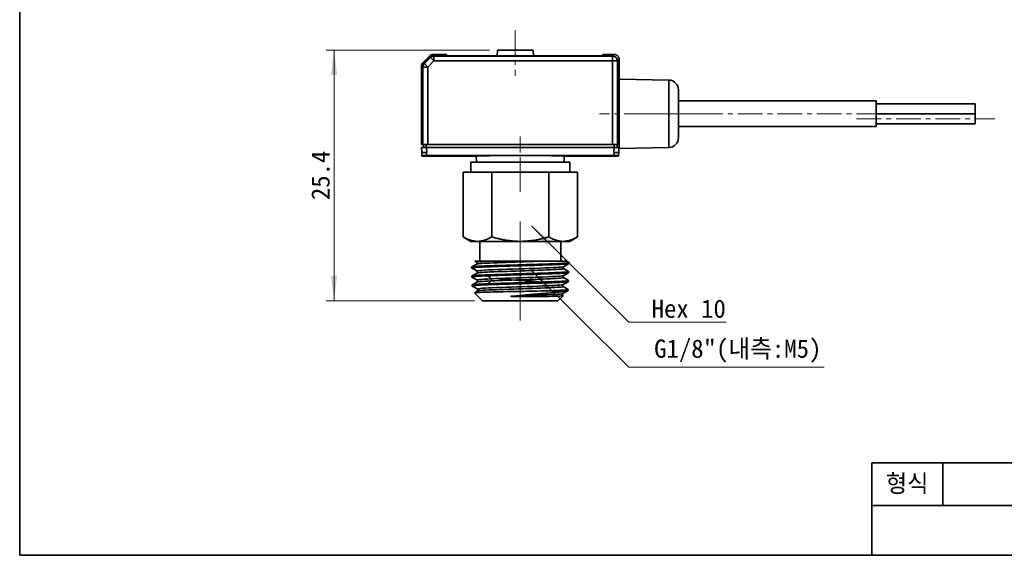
# Model space of a CAD drawing. Header units: millimetres. Extents: x 0 to 151, y 0 to 107.
# Tile 1 of 3: x 0 to 100, y 0 to 54. Entities that reach past the tile are written whole.
import ezdxf

# ---------------------------------------------------------------- set-up
doc = ezdxf.new("R2010")
doc.units = ezdxf.units.MM
doc.linetypes.add('CENTERX2', pattern=[4, 2.5, -0.5, 0.5, -0.5])
doc.layers.get('0').update_dxf_attribs({"lineweight": 0})
for name, color, linetype, lineweight in [('Dimension Layer', 3, 'Continuous', 18), ('외형선', 7, 'Continuous', 35), ('중심선2', 1, 'CENTERX2', 15)]:
    doc.layers.add(name, color=color, linetype=linetype, lineweight=lineweight)
doc.dimstyles.new('ISO-25', dxfattribs={"dimscale": 0.8, "dimtxt": 2.3, "dimasz": 3.15, "dimexe": 1, "dimexo": 1, "dimgap": 0.5, "dimtad": 1, "dimdec": 8, "dimdsep": 46, "dimtxsty": 'Standard', "dimblk": '_CAXARROW', "dimcen": 2.5, "dimdle": 6.3, "dimclrd": 1, "dimclre": 1, "dimclrt": 2, "dimadec": 8, "dimazin": 2, "dimtfac": 0.8, "dimtdec": 8, "dimtmove": 0, "dimatfit": 3, "dimfxl": 0, "dimarcsym": 0})

# ---------------------------------------------------------------- blocks, each defined once
blk = doc.blocks.new('*X6')
at = {"layer": 'Dimension Layer', "linetype": 'Continuous'}
for points in [[(31.791, 51.095), (31.476, 48.575), (32.106, 48.575)], [(31.791, 25.745), (31.476, 28.265), (32.106, 28.265)]]:
    blk.add_hatch(color=1, dxfattribs=at).paths.add_polyline_path(points, flags=0)
at = {"layer": 'Dimension Layer', "color": 1, "linetype": 'Continuous'}
for p, q in [((47.507, 51.095), (30.991, 51.095)), ((31.791, 25.745), (31.791, 51.095)), ((46.009, 25.745), (30.991, 25.745))]:
    blk.add_line(p, q, dxfattribs=at)
at = {"layer": 'Dimension Layer', "color": 2, "insert": (30.432, 38.42), "char_height": 1.84, "width": 9.42366, "attachment_point": 5, "rotation": 90}
blk.add_mtext('25.4', dxfattribs=at)
blk = doc.blocks.new('_CAXARROW')
blk.add_hatch(color=0).paths.add_polyline_path([(0, 0), (-1, 0.125), (-1, -0.125)], flags=0)
blk = doc.blocks.new('*X7')
at = {"layer": 'Dimension Layer', "linetype": 'Continuous'}
blk.add_hatch(color=1, dxfattribs=at).paths.add_polyline_path([(-15.914, 9.761), (-13.901, 8.213), (-14.344, 7.765)], flags=0)
at = {"layer": 'Dimension Layer', "color": 1, "linetype": 'Continuous'}
blk.add_line((-15.914, 9.761), (-6.048, 0), dxfattribs=at)
at = {"layer": 'Dimension Layer', "color": 1}
blk.add_line((-6.048, 0), (3.778, 0), dxfattribs=at)
at = {"layer": 'Dimension Layer', "color": 2, "insert": (0, 1.358), "char_height": 1.84, "width": 15.11365, "attachment_point": 5}
blk.add_mtext('Hex 10', dxfattribs=at)
blk = doc.blocks.new('*X8')
at = {"layer": 'Dimension Layer', "linetype": 'Continuous'}
blk.add_hatch(color=1, dxfattribs=at).paths.add_polyline_path([(-20.873, 9.761), (-18.86, 8.213), (-19.303, 7.765)], flags=0)
at = {"layer": 'Dimension Layer', "color": 1, "linetype": 'Continuous'}
blk.add_line((-20.873, 9.761), (-11.007, 0), dxfattribs=at)
at = {"layer": 'Dimension Layer', "color": 1}
blk.add_line((-11.007, 0), (8.737, 0), dxfattribs=at)
at = {"layer": 'Dimension Layer', "color": 2, "insert": (0, 1.626), "char_height": 1.84, "width": 34.94807, "attachment_point": 5}
blk.add_mtext('G1/8"(내측:M5)', dxfattribs=at)

msp = doc.modelspace()

# ---------------------------------------------------------------- linework, layer by layer
at = {"layer": '외형선'}
for p, q in [((48.30685393, 51.09537033), (48.28595472, 50.49689508)), ((50.12193316, 51.09537033), (48.30685393, 51.09537033)), ((51.9370124, 51.09537033), (50.12193316, 51.09537033)), ((51.95791161, 50.49689508), (51.9370124, 51.09537033)), ((40.76578251, 49.79441421), (41.47288929, 50.50152099)), ((41.49654952, 50.44837781), (40.81892568, 49.77075397)), ((40.92604338, 49.72638437), (41.54091912, 50.34126011)), ((41.2793814, 49.37304635), (41.89425714, 49.98792209)), ((41.49654952, 50.44837781), (41.54091912, 50.34126011)), ((41.89425714, 49.98792209), (41.54091912, 50.34126011)), ((41.82644268, 50.6479676), (42.66836004, 50.6479676)), ((41.89425714, 50.48761751), (41.84988753, 50.59473521)), ((41.84988753, 50.59473521), (42.6829508, 50.59473521)), ((41.89425714, 50.48761751), (59.96448493, 50.48761751)), ((41.89425714, 50.48761751), (41.89425714, 49.98792209)), ((59.96448493, 49.98792209), (41.89425714, 49.98792209)), ((42.66836004, 50.6479676), (42.65409647, 50.59473521)), ((42.6829508, 50.59473521), (42.72272112, 50.64537033)), ((43.1675694, 50.64537033), (42.72272112, 50.64537033)), ((43.16955042, 50.53187783), (43.1675694, 50.64537033)), ((57.97201518, 50.49689508), (44.17185108, 50.49689508)), ((58.97629693, 50.64537033), (58.97431591, 50.53187783)), ((60.12223775, 50.64537033), (58.97629693, 50.64537033)), ((60.12223775, 50.64537033), (59.96448493, 50.48761751)), ((59.96448493, 49.98792209), (59.96448493, 50.48761751)), ((60.46418034, 49.98792209), (59.96448493, 49.98792209)), ((59.96448493, 41.54537033), (59.96448493, 49.98792209)), ((60.46418034, 49.98792209), (60.62193316, 50.14567491)), ((60.46418034, 49.98792209), (60.46418034, 41.54537033)), ((60.62193316, 50.14567491), (60.62193316, 48.14537033)), ((40.6193359, 48.59894345), (40.6193359, 49.44086082)), ((40.67256828, 49.41741596), (40.77968599, 49.37304635)), ((40.67256828, 48.58435269), (40.67256828, 49.41741596)), ((41.2793814, 49.37304635), (40.77968599, 49.37304635)), ((40.77968599, 41.54537033), (40.77968599, 49.37304635)), ((40.92604338, 49.72638437), (40.81892568, 49.77075397)), ((40.92604338, 49.72638437), (41.2793814, 49.37304635)), ((41.2793814, 49.37304635), (41.2793814, 41.54537033)), ((40.67256828, 48.61320702), (40.6193359, 48.59894345)), ((40.67256828, 48.58435269), (40.62193316, 48.54458237)), ((40.62193316, 48.54458237), (40.62193316, 41.54537033)), ((65.63938557, 48.05779037), (60.62193316, 48.14537033)), ((60.62193316, 48.14537033), (60.62193316, 41.14537033)), ((65.63938557, 41.23295029), (65.63938557, 48.05779037)), ((66.62193316, 42.23279798), (66.62193316, 47.05794267)), ((86.62193316, 45.94537033), (66.62193316, 45.94537033)), ((86.62193316, 43.34537033), (86.62193316, 45.94537033)), ((96.62193316, 45.64537033), (86.62193316, 45.64537033)), ((96.62193316, 45.64537033), (86.62193316, 45.64537033)), ((96.62193316, 44.64537033), (96.62193316, 45.64537033)), ((96.62193316, 44.64537033), (96.62193316, 45.64537033)), ((96.62193316, 44.64537033), (86.62193316, 44.64537033)), ((96.62193316, 44.64537033), (86.62193316, 44.64537033)), ((96.62193316, 44.64537033), (86.62193316, 44.64537033)), ((96.62193316, 43.64537033), (96.62193316, 44.64537033)), ((66.62193316, 43.34537033), (86.62193316, 43.34537033)), ((86.62193316, 43.64537033), (96.62193316, 43.64537033)), ((40.62193316, 41.54537033), (40.77968599, 41.54537033)), ((40.63765551, 41.24537012), (40.66438094, 40.73541843)), ((40.77968599, 41.54537033), (41.2793814, 41.54537033)), ((40.82193574, 41.54537033), (40.82193574, 41.24537033)), ((41.12126838, 41.54537033), (41.12126839, 41.24537033)), ((41.16317452, 40.74536344), (41.13700043, 41.24537012)), ((60.10686587, 41.24537012), (41.13700043, 41.24537012)), ((59.96448493, 41.54537033), (41.2793814, 41.54537033)), ((59.96448493, 41.54537033), (60.46418034, 41.54537033)), ((60.10686587, 41.24537012), (60.08069181, 40.74536344)), ((60.12259795, 41.24537033), (60.12259794, 41.54537033)), ((60.42193227, 41.54537033), (60.42193227, 41.24537033)), ((60.46418034, 41.54537033), (60.62193316, 41.54537033)), ((60.57948538, 40.73541843), (60.60621082, 41.24537012)), ((60.62193316, 41.14537033), (65.63938557, 41.23295029)), ((40.6800833, 40.4358266), (40.6848225, 40.34537033)), ((40.6848225, 40.34537033), (46.1721697, 40.34536967)), ((41.13700312, 40.44505296), (60.10686331, 40.44505296)), ((46.17216968, 40.34537033), (46.18264272, 39.74537033)), ((55.06122361, 39.74537033), (55.07169665, 40.34537033)), ((55.07169663, 40.34536967), (60.55904383, 40.34537033)), ((60.55904383, 40.34537033), (60.56378305, 40.43582705)), ((45.62193316, 39.74537033), (45.62193316, 38.74537033)), ((55.62193316, 39.74537033), (45.62193316, 39.74537033)), ((55.62193316, 38.74537033), (55.62193316, 39.74537033)), ((44.84843047, 38.74537033), (44.84843047, 32.19195232)), ((46.29180615, 38.74537033), (44.84843047, 38.74537033)), ((47.73518182, 38.74537033), (46.29180615, 38.74537033)), ((47.73518182, 38.74537033), (47.73518182, 32.19195232)), ((50.62193316, 38.74537033), (47.73518182, 38.74537033)), ((53.50868451, 38.74537033), (50.62193316, 38.74537033)), ((53.50868451, 38.74537033), (53.50868451, 32.19195232)), ((54.95206018, 38.74537033), (53.50868451, 38.74537033)), ((56.39543586, 38.74537033), (54.95206018, 38.74537033)), ((56.39543586, 38.74537033), (56.39543586, 32.19195232)), ((44.84843048, 32.19195231), (45.62193316, 31.74537033)), ((55.62193316, 31.74537033), (56.39543586, 32.19195232)), ((45.62193316, 31.74537033), (46.29180615, 31.74537033)), ((46.29180615, 31.74537033), (50.62193316, 31.74537033)), ((46.52193316, 31.74537033), (46.52193316, 29.74537033)), ((50.62193316, 31.74537033), (54.95206018, 31.74537033)), ((54.72193316, 29.74537033), (54.72193316, 31.74537033)), ((54.95206018, 31.74537033), (55.62193316, 31.74537033)), ((45.70309076, 29.14832731), (45.70613201, 29.05100736)), ((55.55190644, 29.5045151), (55.55494954, 29.6018943)), ((45.73143787, 28.24121963), (45.73447728, 28.14395878)), ((55.52356458, 28.5975755), (55.52660176, 28.69476553)), ((45.759784, 27.33414375), (45.76282563, 27.23681136)), ((55.49521488, 27.69038534), (55.49825553, 27.78768609)), ((45.98747258, 26.5420459), (46.80943316, 25.74537033)), ((55.29585836, 26.7448824), (53.4784977, 26.74488153)), ((54.43443316, 25.74537033), (54.95784637, 26.25268239)), ((55.46686657, 26.78323941), (55.46990745, 26.88054746)), ((46.80943316, 25.74537033), (54.43443316, 25.74537033)), ((86.1643008, 0), (86.1643008, 9.33446592)), ((150.7875264, 9.33446592), (86.1643008, 9.33446592)), ((93.3446592, 5.02625088), (93.3446592, 9.33446592)), ((150.7875264, 5.02625088), (86.1643008, 5.02625088))]:
    msp.add_line(p, q, dxfattribs=at)
msp.add_lwpolyline([(0, 0), (0, 106.62832224), (150.7875264, 106.62832224), (150.7875264, 0)], close=True, dxfattribs=at)
for points in [[(40.68008189, 40.43582653), (40.66436393, 40.73574304)], [(41.16317452, 40.74536344), (41.13698621, 40.745347)], [(41.13698621, 40.745347), (41.13700312, 40.44505289)], [(60.10688012, 40.745347), (60.08069181, 40.74536344)], [(60.10686331, 40.44505289), (60.10688012, 40.745347)], [(60.5795024, 40.73574304), (60.56378446, 40.43582697)], [(45.70309076, 29.14832732), (45.7088281, 29.15545231)], [(55.5456598, 29.49743777), (55.54056494, 29.49494206), (55.50723748, 29.48537286), (55.45079535, 29.47554663), (55.37196027, 29.46563919), (55.24590105, 29.45353035), (55.08794328, 29.44154053), (54.89312516, 29.42930053), (54.66710102, 29.41697753), (54.41904312, 29.40486517), (54.14478707, 29.39275861), (53.83710875, 29.38046787), (53.50594068, 29.36822465), (53.16395991, 29.35620575), (52.80445458, 29.34408849), (52.41875515, 29.33167785), (52.01994299, 29.31939953), (51.62270473, 29.30747614), (51.2185895, 29.29543984), (50.79846487, 29.28295708), (50.37707976, 29.27056421), (49.96946448, 29.25866836), (49.56638623, 29.24673398), (49.1592842, 29.23430396), (48.76291216, 29.22182489), (48.39093747, 29.20983886), (48.03438974, 29.197947), (47.68624684, 29.18562294), (47.35960336, 29.17317848), (47.06521381, 29.16108052), (46.79539767, 29.1491088), (46.54545417, 29.13686062), (46.32534545, 29.12451565), (46.14172806, 29.11239263), (45.98905702, 29.10030273), (45.86547937, 29.08803053), (45.77669645, 29.0757778), (45.72373916, 29.06348788), (45.70613201, 29.05100737)], [(45.70613201, 29.05100737), (45.71260952, 29.04367743)], [(45.7088281, 29.15545231), (45.74175007, 29.16657644), (45.86079642, 29.18511235), (45.97995951, 29.19712989), (46.13117238, 29.20912098), (46.31924833, 29.22148684), (46.53877437, 29.23385819), (46.78081853, 29.24584188), (47.04937756, 29.25784182), (47.35155397, 29.27020601), (47.67763452, 29.28254335), (48.01533151, 29.29455342), (48.37103481, 29.30657781), (48.75334077, 29.31891156), (49.14932045, 29.33125286), (49.5446434, 29.34327335), (49.94742917, 29.35526715), (50.36679413, 29.36761857), (50.78805439, 29.37999095), (51.1964371, 29.39198056), (51.60088787, 29.40397048), (52.01001818, 29.41633959), (52.40904559, 29.42868359), (52.78442861, 29.44068264), (53.14492258, 29.45270785), (53.49766326, 29.4650485), (53.82943423, 29.47738226), (54.12946457, 29.48940645), (54.40532108, 29.50140773), (54.66185657, 29.5137487), (54.88891323, 29.52611936), (55.07969042, 29.53811672), (55.23973044, 29.55010154), (55.37105538, 29.56247279), (55.46771272, 29.57482456), (55.53268817, 29.58827606), (55.55494954, 29.6018943)], [(45.70887578, 29.04583578), (45.97970332, 28.88926694), (46.25048655, 28.73269809)], [(46.22016122, 29.4511121), (45.96342553, 29.30265281), (45.71581418, 29.15949054)], [(47.14069928, 29.74537033), (46.93299528, 29.74537033), (46.74500827, 29.74537033), (46.57428215, 29.74537033), (46.42613217, 29.74537033), (46.30378122, 29.74537033), (46.2040737, 29.74537033), (46.12616732, 29.74537033), (46.07300096, 29.74537033), (46.04326853, 29.74537033), (46.03989166, 29.74537033)], [(46.04274949, 29.74371786), (46.22192092, 29.64011481)], [(47.14052447, 29.74544788), (46.82074642, 29.72680846), (46.56469311, 29.70816904), (46.3758183, 29.68952962), (46.25742193, 29.67089019), (46.21232072, 29.65225077), (46.21875108, 29.64204994)], [(46.21812073, 29.64240295), (46.26022466, 29.59590422), (46.27134107, 29.55782643), (46.26533506, 29.50835118), (46.2180047, 29.44980366)], [(46.21909674, 29.45050376), (46.2180802, 29.4499088)], [(52.85904, 29.74536627), (52.43457759, 29.72976236), (51.98909575, 29.71415844), (51.52773335, 29.69855453), (51.05590763, 29.68295061), (50.57913196, 29.6673467), (50.10294868, 29.65174279), (49.63292813, 29.63613887), (49.17456904, 29.62053496), (48.7331687, 29.60493104), (48.31394573, 29.58932713), (47.92172, 29.57372322), (47.56109251, 29.5581193), (47.23629398, 29.54251539), (46.95101309, 29.52691147), (46.70871407, 29.51130756), (46.51206156, 29.49570365), (46.36345498, 29.48009973), (46.26457443, 29.46449582), (46.21909674, 29.45050376)], [(46.22118828, 29.45170605), (46.22016122, 29.4511121)], [(55.01070331, 29.18834202), (55.00664822, 29.18626521), (54.93012669, 29.16762579), (54.78209143, 29.14898636), (54.56424614, 29.13034694), (54.28097544, 29.11170752), (53.93729068, 29.0930681), (53.53828263, 29.07442867), (53.09056572, 29.05578925), (52.60212718, 29.03714983), (52.08100336, 29.0185104), (51.53551145, 28.99987098), (50.97491429, 28.98123156), (50.40867359, 28.96259213), (49.84623659, 28.94395271), (49.29681137, 28.92531329), (48.76940957, 28.90667387), (48.27303669, 28.88803444), (47.81621112, 28.86939502), (47.40597311, 28.8507556), (47.04908362, 28.83211617), (46.75216763, 28.81347675), (46.51989752, 28.79483733), (46.35548343, 28.7761979), (46.26209872, 28.75755848), (46.24191444, 28.73891906), (46.24749407, 28.73468233)], [(55.01103058, 28.99670436), (55.01157687, 28.9963784), (55.01157691, 28.98077449), (54.96040499, 28.96517057), (54.85853256, 28.94956666), (54.70733317, 28.93396274), (54.50842037, 28.91835883), (54.26423503, 28.90275492), (53.97760744, 28.887151), (53.65184434, 28.87154709), (53.29085494, 28.85594317), (52.898742, 28.84033926), (52.48018594, 28.82473535), (52.04002561, 28.80913143), (51.58340633, 28.79352752), (51.11568779, 28.7779236), (50.64229519, 28.76231969), (50.16877201, 28.74671578), (49.70065647, 28.73111186), (49.2433737, 28.71550795), (48.80229702, 28.69990403), (48.38255257, 28.68430012), (47.98900589, 28.66869621), (47.62632497, 28.65309229), (47.29861808, 28.63748838), (47.00982212, 28.62188446), (46.76321198, 28.60628055), (46.56167335, 28.59067664), (46.40761346, 28.57507272), (46.30268344, 28.55946881), (46.24827379, 28.54386489), (46.24726027, 28.54330065)], [(47.14062562, 29.74537033), (47.2839692, 29.74537033), (47.59045291, 29.74537033), (47.9216162, 29.74537033), (48.23559884, 29.74537033), (48.56638482, 29.74537033), (49.03568873, 29.74537033), (49.52706718, 29.74537033), (50.03128861, 29.74537033), (50.40963646, 29.74537033), (50.78976292, 29.74537033), (51.16891075, 29.74537033), (51.54462468, 29.74537033), (51.99612428, 29.74537033), (52.4357145, 29.74537033), (52.85884909, 29.74537033)], [(52.8590368, 29.74537033), (53.13077249, 29.74537033), (53.39121356, 29.74537033), (53.64403487, 29.74537033), (53.88261554, 29.74537033), (54.10142227, 29.74537033), (54.30445763, 29.74537033), (54.49431314, 29.74537033), (54.66596927, 29.74537033), (54.84450751, 29.74537033), (54.99544881, 29.74537033), (55.12081863, 29.74537033), (55.21527892, 29.74537033), (55.27777802, 29.74537033), (55.30929497, 29.74537033), (55.31333504, 29.74537033)], [(55.01173843, 28.99625056), (54.96806068, 29.04589488), (54.95782653, 29.08795074), (54.95928875, 29.11080472), (54.97338116, 29.14965667), (55.01154278, 29.18881765)], [(55.00764993, 29.18638616), (55.27843884, 29.34295594), (55.54927182, 29.49952573)], [(55.51322584, 28.70632184), (55.26569783, 28.84943753), (55.00792209, 28.99850206)], [(55.54310113, 29.61252959), (55.31024193, 29.74715876)], [(45.73143787, 28.24121963), (45.73789991, 28.24877283)], [(47.33245593, 28.26430091), (47.09655947, 28.25449619), (46.87664098, 28.24470081), (46.67010128, 28.23483124), (46.48214717, 28.2250201), (46.28061624, 28.21305662), (46.10906069, 28.20098417), (45.96517167, 28.18854203), (45.85532283, 28.17621653), (45.76490965, 28.16028612), (45.73447728, 28.14395879)], [(45.73447728, 28.14395879), (45.74074446, 28.13671191)], [(45.73711495, 28.13881019), (46.00782442, 27.98230238), (46.27849088, 27.82579458)], [(45.73789991, 28.24877283), (45.77032217, 28.2595904), (45.89008668, 28.27822392), (46.00914862, 28.29024071), (46.16005774, 28.30226679), (46.34761523, 28.31460256), (46.56641553, 28.3269509), (46.80756318, 28.3389697), (47.07504424, 28.35096162), (47.37592752, 28.3633165), (47.7005362, 28.37568807), (48.03663947, 28.38767572), (48.39060275, 28.39966832), (48.77097439, 28.41203613), (49.16489241, 28.42437803), (49.55809427, 28.43638039), (49.95866416, 28.44840592), (50.37566869, 28.46074445), (50.79450445, 28.47308008), (51.20049647, 28.4851034), (51.60252901, 28.49710236), (52.00915993, 28.50944639), (52.40569293, 28.52181809), (52.77867698, 28.5338131), (53.13681158, 28.54579911), (53.48718202, 28.55816998), (53.8166585, 28.57051936), (54.11453692, 28.58251178), (54.38834545, 28.59453415), (54.64289683, 28.60688028), (54.86810866, 28.61921182), (55.05724532, 28.63123659), (55.21579914, 28.64324353), (55.34576626, 28.65557888), (55.4412512, 28.66794525), (55.5048239, 28.68130731), (55.52660176, 28.69476553)], [(46.25036584, 28.54509671), (45.99257597, 28.39602205), (45.74506676, 28.25291635)], [(46.24644762, 28.73527543), (46.28998499, 28.6857235), (46.30019478, 28.64368394), (46.29871634, 28.62075908), (46.28452958, 28.58183316), (46.24610185, 28.54261308)], [(47.69159937, 27.9559705), (47.31217835, 27.93789735), (46.98493835, 27.91982419), (46.7146216, 27.90175104), (46.50523805, 27.88367788), (46.36063429, 27.86560473), (46.28280688, 27.84753157), (46.27256228, 27.82945842), (46.2752971, 27.82764407)], [(55.51699734, 28.59016252), (55.51215091, 28.58775992), (55.47862509, 28.57797508), (55.42184292, 28.56813089), (55.34253611, 28.55833589), (55.21659342, 28.54636893), (55.05895492, 28.53428634), (54.86467911, 28.52183527), (54.6394129, 28.50951185), (54.39227635, 28.49761315), (54.11912631, 28.48562562), (53.81277058, 28.47315261), (53.48310409, 28.46070739), (53.14275645, 28.44878228), (52.78503091, 28.43688214), (52.40130725, 28.42450046), (52.00460363, 28.41202503), (51.60951508, 28.39998209), (51.20763584, 28.38806304), (50.78989193, 28.37578111), (50.3709562, 28.36337916), (49.9657426, 28.35125431), (49.56508752, 28.33922832), (49.16048097, 28.32698712), (48.76659639, 28.31469111), (48.38552042, 28.30221521), (48.02091084, 28.28970909), (47.66511795, 28.27697629), (47.33245523, 28.26431787)], [(47.3325278, 28.26425679), (47.51205354, 28.11012824), (47.69157928, 27.9559997)], [(54.98323721, 28.08928809), (54.986235, 28.07574747), (54.94203356, 28.06014356), (54.84749711, 28.04453965), (54.70364569, 28.02893573), (54.51217807, 28.01333182), (54.27541202, 27.9977279), (53.99598903, 27.98212399), (53.67732489, 27.96652008), (53.32302986, 27.95091616), (52.93730972, 27.93531225), (52.52467122, 27.91970833), (52.08988987, 27.90410442), (51.63810794, 27.88850051), (51.17454717, 27.87289659), (50.70464529, 27.85729268), (50.23389379, 27.84168876), (49.76776289, 27.82608485), (49.31170605, 27.81048094), (48.87105777, 27.79487702), (48.45090315, 27.77927311), (48.05622466, 27.76366919), (47.69153489, 27.74806528)], [(54.98215094, 28.28108527), (54.96084482, 28.27293346), (54.86074598, 28.25429404), (54.69005062, 28.23565462), (54.45116673, 28.21701519), (54.14890751, 28.19837577), (53.78834531, 28.17973634), (53.37479363, 28.16109692), (52.91542601, 28.1424575), (52.4182813, 28.12381807), (51.8914096, 28.10517865), (51.34334106, 28.08653922), (50.78341015, 28.0678998), (50.22102808, 28.04926037), (49.66556044, 28.03062095), (49.12605817, 28.01198153), (48.61143962, 27.9933421), (48.1306077, 27.97470268), (47.69160264, 27.95606325)], [(47.69160264, 27.95606325), (47.70827074, 27.93683976), (47.72105627, 27.91179491), (47.72924984, 27.88286871), (47.73214206, 27.85200116), (47.72925953, 27.82113227), (47.72107468, 27.79220204), (47.70829692, 27.76715048), (47.69163562, 27.7479176)], [(48.53165802, 27.97563261), (48.54410676, 27.96935663), (48.61208802, 27.95047592), (48.7408329, 27.92923282), (48.92764198, 27.9074383), (49.15680929, 27.88620335), (49.43491204, 27.86440002), (49.73857048, 27.84317425), (50.07649785, 27.8213612), (50.42028726, 27.80014527), (50.77980115, 27.778322), (51.12482051, 27.75711617), (51.46524059, 27.7352826), (51.7724497, 27.71408674), (52.05525648, 27.69224318), (52.28989344, 27.67105673), (52.48308673, 27.64920402), (52.61860125, 27.62802623), (52.66640117, 27.61723171)], [(54.98327908, 28.08926141), (54.9411964, 28.13571895), (54.93006844, 28.17377576), (54.93603034, 28.2232016), (54.98317217, 28.28166464)], [(54.97898917, 28.27908695), (55.24975498, 28.43565619), (55.52056574, 28.59222543)], [(55.48556501, 27.79882416), (55.23792791, 27.94200601), (54.98013949, 28.09107941)], [(54.98208658, 28.08996151), (54.98323721, 28.08928809)], [(55.52356458, 28.59757551), (55.51699734, 28.59016252)], [(55.52660176, 28.69476553), (55.52033704, 28.70221073)], [(55.48923656, 27.68330527), (55.48376824, 27.6805622), (55.45014642, 27.67082898), (55.39318798, 27.66097581), (55.31363319, 27.6510818), (55.1879388, 27.63901546), (55.030744, 27.62690511), (54.83712665, 27.61457229), (54.61271564, 27.60232172), (54.36660321, 27.59032968), (54.09465367, 27.57823627), (53.78971014, 27.56581338), (53.461623, 27.55351079), (53.12295411, 27.54158505), (52.76704393, 27.5295591), (52.38531611, 27.51708992), (51.9907212, 27.5047007), (51.59778681, 27.49279327), (51.19814603, 27.48084447), (50.78277504, 27.46841041), (50.36626171, 27.45594937), (49.96345219, 27.44398271), (49.56521786, 27.43207946), (49.16310863, 27.4197233), (48.77170318, 27.40726809), (48.40447951, 27.39521317), (48.05258954, 27.383274), (47.70910568, 27.37098994), (47.38695548, 27.35859644), (47.0967481, 27.34648367), (46.83089918, 27.33446117), (46.58478049, 27.3222059), (46.36820923, 27.30989209), (46.18773264, 27.2977983), (46.03788715, 27.28569684), (45.91686519, 27.27339306), (45.83026207, 27.2611369), (45.77964202, 27.24906668), (45.76282563, 27.23681137)], [(45.76282563, 27.23681137), (45.76875873, 27.22975937)], [(45.76507921, 27.23188662), (46.03573395, 27.07541248), (46.30634781, 26.91893835)], [(45.7663506, 27.34177254), (45.79942716, 27.35265132), (45.85029062, 27.36207871), (45.92156268, 27.37155591), (46.04119649, 27.38361419), (46.19245853, 27.3955996), (46.3801437, 27.40790087), (46.5988306, 27.42027411), (46.94594269, 27.43727124), (47.34948412, 27.45434485)], [(46.27867726, 27.6380152), (46.02086597, 27.48892824), (45.77363931, 27.34598662)], [(46.27456543, 27.82805355), (46.30485536, 27.80093388), (46.32104804, 27.77153364), (46.3283717, 27.7373248), (46.32588739, 27.70816061), (46.32365664, 27.69966512), (46.31784325, 27.68436696), (46.3033005, 27.6605092), (46.27479284, 27.63564729)], [(47.69158278, 27.74804138), (47.35637301, 27.73220064), (47.06067675, 27.71635989), (46.80783099, 27.70051915), (46.60075097, 27.68467841), (46.44225288, 27.66883766), (46.33407773, 27.65299692), (46.27729729, 27.63715618), (46.27560753, 27.63623986)], [(54.95465075, 27.37422483), (54.90771398, 27.35955638), (54.7890694, 27.34148323), (54.60557515, 27.32341007), (54.35972114, 27.30533692), (54.05517871, 27.28726376), (53.69723695, 27.26919061), (53.29130745, 27.25111745), (52.84347224, 27.2330443), (52.36111097, 27.21497114), (51.85175205, 27.19689799), (51.32315383, 27.17882483), (50.78371464, 27.16075168), (50.2419432, 27.14267852), (49.70629784, 27.12460537), (49.18503125, 27.10653221), (48.68634378, 27.08845906), (48.21826862, 27.0703859), (47.78783221, 27.05231275), (47.4016858, 27.03423959), (47.0663101, 27.01616644), (46.78663666, 26.99809328), (46.56676857, 26.98002013), (46.41068256, 26.96194697), (46.32063297, 26.94387382), (46.29757375, 26.92580066), (46.30315248, 26.92079797)], [(46.30298889, 26.92086967), (46.3369637, 26.88852206), (46.34920712, 26.86482858), (46.35029257, 26.86189067), (46.35680144, 26.82717215), (46.35329634, 26.79729448), (46.35019111, 26.78717324), (46.34279461, 26.77051019), (46.30316746, 26.7286023)], [(54.9540653, 27.18272789), (54.96010385, 27.17777463), (54.94514388, 27.16193388), (54.87839757, 27.14609314), (54.76043656, 27.1302524), (54.59256789, 27.11441165), (54.37715744, 27.09857091), (54.11665702, 27.08273017), (53.81401519, 27.06688942), (53.47316898, 27.05104868), (53.09817274, 27.03520794), (52.69334598, 27.01936719), (52.26374886, 27.00352645), (51.81456986, 26.98768571), (51.35108644, 26.97184496), (50.87893057, 26.95600422), (50.40382246, 26.94016348), (49.93146726, 26.92432273), (49.46748372, 26.90848199), (49.01745988, 26.89264125), (48.5869263, 26.8768005), (48.1809324, 26.86095976), (47.80428755, 26.84511902), (47.46174049, 26.82927827), (47.15728927, 26.81343753), (46.89441421, 26.79759679), (46.67654419, 26.78175604), (46.50625141, 26.7659153), (46.38529847, 26.75007456), (46.31539528, 26.73423382), (46.30370192, 26.72898917)], [(47.34948103, 27.45441676), (47.83462674, 27.47285612), (48.09924489, 27.48224641), (48.3745046, 27.49161198), (48.74081179, 27.5036103), (49.12013018, 27.51563725), (49.5213376, 27.52798519), (49.93061848, 27.54032127), (50.33326899, 27.55234596), (50.73794256, 27.56435088), (51.15353912, 27.57668829), (51.56528611, 27.58905636), (51.95896674, 27.60105748), (52.34345451, 27.61304188), (52.72667633, 27.6254128), (53.09455997, 27.63776811), (53.43484845, 27.64975511), (53.75575872, 27.66177221), (54.06335152, 27.67412427), (54.3458407, 27.68645569), (54.5943319, 27.69847896), (54.81543847, 27.71049187), (55.01266921, 27.72282338), (55.17785519, 27.73518324), (55.31481768, 27.74809311), (55.41437879, 27.76098157), (55.47698942, 27.77434151), (55.49825553, 27.78768609)], [(47.69156365, 27.74809053), (47.52052373, 27.60125546), (47.34948381, 27.45442039)], [(54.9548579, 27.18213953), (54.91292083, 27.22855591), (54.9018389, 27.26654845), (54.90780693, 27.31591018), (54.95491529, 27.37436386)], [(55.45604989, 26.89245677), (55.20882519, 27.03540148), (54.95099049, 27.18450619)], [(54.95144549, 27.37236162), (55.22215001, 27.52889129), (55.49289603, 27.68542097)], [(55.46990745, 26.88054747), (55.46335031, 26.88823594)], [(55.49521488, 27.69038534), (55.48923656, 27.68330527)], [(55.49825553, 27.78768609), (55.49259527, 27.79476038)], [(45.98747252, 26.54204595), (45.98906561, 26.54703444)], [(45.98906561, 26.54703444), (45.99160392, 26.54829473), (46.01681202, 26.55452794), (46.06411039, 26.56082221), (46.13288856, 26.56709517), (46.24514008, 26.57476976), (46.38782003, 26.58246392), (46.56550145, 26.59032466), (46.77302529, 26.59813676), (47.00202037, 26.6057612), (47.25610471, 26.61340842), (47.54193055, 26.6212237), (47.8503907, 26.62898709), (48.17207217, 26.63660696), (48.51100886, 26.64425314), (48.87530052, 26.65207404), (49.25277435, 26.65983979), (49.58424177, 26.66649555), (49.92160699, 26.67317803), (50.27055807, 26.67999629), (50.62193407, 26.68676327), (50.93487374, 26.69275342), (51.24688414, 26.69876044), (51.56204107, 26.70490108), (51.87348047, 26.71103537), (52.29114259, 26.71935097), (52.69590371, 26.72763819), (53.09758547, 26.73626986), (53.4784977, 26.74488153)], [(46.30676503, 26.73076078), (46.04894914, 26.58166227), (45.99034729, 26.54777561)], [(50.62193287, 26.1655229), (50.46918471, 26.16665833), (50.32894251, 26.16818154), (50.20127081, 26.17009253), (50.08617412, 26.17239129), (49.98361337, 26.17507783), (49.89352077, 26.17815215), (49.78038884, 26.1837696), (49.70795096, 26.19021088), (49.68742849, 26.19358162), (49.68102966, 26.19526687), (49.67720631, 26.19695205), (49.67633877, 26.19767064), (49.67573801, 26.19849575), (49.67547225, 26.19930128), (49.67555574, 26.20004888), (49.67589633, 26.20063947), (49.6764881, 26.20122349), (49.67842574, 26.20237187), (49.68921549, 26.20579895), (49.73559471, 26.21328355), (49.81280444, 26.22087423)], [(50.62192403, 26.28725854), (50.21566696, 26.25439932), (49.81268466, 26.22120841)], [(54.9261014, 26.46696541), (54.89462915, 26.45589863), (54.78932048, 26.43782547), (54.61914802, 26.41975232), (54.38644172, 26.40167916), (54.094597, 26.383606), (53.74872234, 26.36553285), (53.35408353, 26.34745969), (52.9165407, 26.32938654), (52.44331449, 26.31131338), (51.94181513, 26.29324023), (51.41965939, 26.27516707), (50.88515035, 26.25709392), (50.34673344, 26.23902076), (49.81281493, 26.22094761)], [(50.62193141, 26.16542216), (50.83563255, 26.16430033), (51.26339501, 26.16399549), (51.6849231, 26.16559972), (52.02994932, 26.16779075), (52.36526796, 26.17053046), (52.68854369, 26.17387605), (52.99763364, 26.1778459), (53.28910988, 26.1823015), (53.56228683, 26.18708657), (53.89871958, 26.19414849), (54.19545108, 26.20204596), (54.44700336, 26.21064898), (54.6266351, 26.21864732), (54.76901427, 26.22725691)], [(55.29584061, 26.74486385), (55.24353698, 26.73400057), (55.16938097, 26.71993021), (55.06870153, 26.70265277), (54.93604313, 26.68216825), (54.76538242, 26.65847664), (54.55041716, 26.63157796), (54.48600723, 26.62399038), (54.41503189, 26.61582008), (54.33715821, 26.60706706), (54.25204921, 26.59773132), (54.15936809, 26.58781285), (54.05878282, 26.57731165), (53.96854548, 26.56811133), (53.71668526, 26.5435225), (53.43603462, 26.51765407), (53.23629947, 26.49994843), (53.04803802, 26.48361392), (52.87282263, 26.46865056), (52.77257869, 26.46016924), (52.57438654, 26.44358591), (52.40759878, 26.4298159), (52.2736305, 26.4188592), (52.19457101, 26.41243163), (52.13515098, 26.40761869), (52.08320792, 26.40342669), (52.07585912, 26.40283667), (51.99807818, 26.39662311), (51.92132159, 26.39050647), (51.8456238, 26.38448676), (51.77101675, 26.37856397), (51.69752996, 26.3727381), (51.62519062, 26.36700916), (51.55402368, 26.36137714), (51.18447947, 26.33213353), (50.88725018, 26.30850072), (50.62193292, 26.28720521)], [(53.4784977, 26.74488153), (53.95907944, 26.76344111), (54.18264145, 26.77292864), (54.39086859, 26.78246001), (54.63105413, 26.79449553), (54.84358612, 26.80645689), (55.03177678, 26.81878153), (55.18776547, 26.8311804), (55.30865404, 26.84337363), (55.39637072, 26.85549131), (55.45125814, 26.86798152), (55.46990745, 26.88054747)], [(54.92550585, 26.27569629), (54.92689986, 26.27485226), (54.92586715, 26.25901152), (54.87310347, 26.24317078), (54.7690194, 26.22733003)], [(54.76906146, 26.22730503), (54.90307487, 26.23994449), (54.94085045, 26.24632086), (54.95784642, 26.25268243)], [(54.92652582, 26.2750737), (54.88460711, 26.32146768), (54.87352727, 26.35945241), (54.87949934, 26.40881104), (54.92663318, 26.46726139)], [(54.95844713, 26.25600414), (54.95339382, 26.25933514), (54.92644173, 26.26600328), (54.91271756, 26.26818716)], [(54.9249897, 26.46644636), (55.03982294, 26.53323122), (55.1014336, 26.56938455), (55.16659764, 26.60737847), (55.23556922, 26.64721299), (55.30832974, 26.6888881), (55.46364366, 26.77776012)], [(54.92780937, 26.46804678), (54.9261014, 26.46696541)], [(54.95784642, 26.25268243), (54.95844713, 26.25600414)], [(55.45975758, 26.77551864), (55.45607391, 26.77372077), (55.42438387, 26.76428709), (55.37075963, 26.75469431), (55.29586188, 26.74504009)], [(55.46686657, 26.78323941), (55.45975758, 26.77551864)]]:
    msp.add_lwpolyline(points, dxfattribs=at)
for centre, radius, start, end in [((41.1193359, 49.44086082), 0.5, 134.9999999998, 180), ((41.82644268, 50.1479676), 0.5, 90, 135.0000000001), ((41.85013994, 50.09443044), 0.50035704, 90.0289058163, 134.9710941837), ((41.89425714, 49.98792209), 0.5, 90, 135.0000000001), ((59.96448493, 49.98792209), 0.5, 0, 90), ((41.17287305, 49.41716355), 0.50035704, 135.0289058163, 179.9710941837), ((41.2793814, 49.37304635), 0.5, 135, 180), ((65.62193316, 47.05794268), 1, 0, 88.9999999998), ((65.62193316, 42.23279798), 1, 271.0000000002, 0)]:
    msp.add_arc(centre, radius, start, end, dxfattribs=at)
for centre, major_axis, ratio, start_param, end_param in [((44.17193316, 50.53189916), (-1.00238293, 0), 0.034920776, 0.0006095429, 1.5707144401), ((57.97193316, 50.53189916), (-1.00238293, 0), 0.034920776, 1.5708781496, 3.1409831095), ((60.62193316, 44.64537033), (0, 2.3), 0.0349207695, 0, 3.1415919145), ((41.13669729, 40.73584367), (0.47233421, 0), 0.0201691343, 1.5701843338, 3.143266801), ((41.1366973, 40.43584334), (-0.45661188, 0), 0.0201691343, 4.7117192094, 6.2849623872), ((50.62193316, 40.34540192), (-4.44976376, 0), 0.0201691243, 3.1412333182, 6.2835446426), ((60.10716902, 40.43584334), (-0.45661188, 0), 0.0201691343, 3.1398105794, 4.7130585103), ((60.10716903, 40.73584367), (0.47233421, 0), 0.0201691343, 6.2815074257, 7.8545936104)]:
    msp.add_ellipse(centre, major_axis=major_axis, ratio=ratio, start_param=start_param, end_param=end_param, dxfattribs=at)
for points in [[(60.12223775, 50.64537033), (60.14844378, 50.64537033), (60.20083634, 50.64123627), (60.27728831, 50.62289621), (60.35018899, 50.59270326), (60.41718061, 50.55164076), (60.47707295, 50.50051011), (60.52820359, 50.44061777), (60.56926609, 50.37362615), (60.59945905, 50.30072547), (60.61779911, 50.2242735), (60.62193316, 50.17188095), (60.62193316, 50.14567491)], [(41.13700043, 41.24537012), (41.11055527, 41.24537012), (41.05852845, 41.24537042), (40.98196066, 41.2453703), (40.9091335, 41.24537034), (40.84218927, 41.24537033), (40.78235972, 41.24537033), (40.73128348, 41.24537033), (40.69026519, 41.24537034), (40.66010001, 41.2453703), (40.64177999, 41.24537042), (40.63765551, 41.24537012), (40.63765551, 41.24537012)], [(60.10686587, 41.24537012), (60.13331087, 41.24537012), (60.18533759, 41.24537042), (60.26190679, 41.2453703), (60.33473503, 41.24537034), (60.40167867, 41.24537033), (60.4615066, 41.24537033), (60.51258161, 41.24537033), (60.55360011, 41.24537034), (60.58376607, 41.2453703), (60.60208643, 41.24537042), (60.60621082, 41.24537012), (60.60621082, 41.24537012)], [(44.84843047, 32.19195232), (44.92093775, 32.15009022), (45.0641803, 32.07214041), (45.27286961, 31.97332185), (45.47816015, 31.89164748), (45.68176633, 31.82714956), (45.88508099, 31.78026447), (46.08820473, 31.75177303), (46.22391352, 31.74537033), (46.29180615, 31.74537033)], [(46.29180615, 31.74537033), (46.35969902, 31.74537033), (46.49540799, 31.75177309), (46.69853051, 31.78026437), (46.90184397, 31.82714903), (47.10545065, 31.89164688), (47.31074455, 31.97332258), (47.5194357, 32.07214232), (47.66267618, 32.15009117), (47.73518182, 32.19195232)], [(47.73518182, 32.19195232), (47.88019638, 32.15009022), (48.16668148, 32.07214041), (48.5840601, 31.97332185), (48.99464117, 31.89164748), (49.40185352, 31.82714956), (49.80848285, 31.78026447), (50.21473033, 31.75177303), (50.48614792, 31.74537033), (50.62193316, 31.74537033)], [(50.62193316, 31.74537033), (50.75771892, 31.74537033), (51.02913685, 31.75177309), (51.4353819, 31.78026437), (51.84200882, 31.82714903), (52.24922218, 31.89164688), (52.65980997, 31.97332258), (53.07719228, 32.07214232), (53.36367324, 32.15009117), (53.50868451, 32.19195232)], [(53.50868451, 32.19195232), (53.58119179, 32.15009022), (53.72443434, 32.07214041), (53.93312365, 31.97332185), (54.13841418, 31.89164748), (54.34202036, 31.82714956), (54.54533502, 31.78026447), (54.74845876, 31.75177303), (54.88416756, 31.74537033), (54.95206018, 31.74537033)], [(54.95206018, 31.74537033), (55.01995306, 31.74537033), (55.15566203, 31.75177309), (55.35878455, 31.78026437), (55.56209801, 31.82714903), (55.76570469, 31.89164688), (55.97099859, 31.97332258), (56.17968974, 32.07214232), (56.32293022, 32.15009117), (56.39543586, 32.19195232)], [(55.55495878, 29.60189055), (55.5550356, 29.6043487), (55.55296984, 29.60680067), (55.54877128, 29.60925009)]]:
    msp.add_open_spline(points, degree=3, dxfattribs=at)
at = {"layer": '중심선2'}
for p, q in [((50.12193316, 53.09537033), (50.12193316, 48.49689508)), ((67.63938557, 44.64537033), (58.62193316, 44.64537033)), ((63.63938557, 44.64537033), (68.62193316, 44.64537033)), ((64.62193316, 44.64537033), (88.62193316, 44.64537033)), ((84.62193316, 44.14537033), (98.62193316, 44.14537033)), ((50.62193316, 37.74537033), (50.62193316, 42.34537033)), ((50.62193316, 36.74537033), (50.62193316, 41.74537033)), ((50.62193316, 33.74537033), (50.62193316, 27.74537033)), ((50.62193316, 25.23681136), (50.62193316, 31.6018943)), ((50.62193316, 23.74537033), (50.62193316, 28.5420459))]:
    msp.add_line(p, q, dxfattribs=at)

# ---------------------------------------------------------------- block references
at = {"layer": 'Dimension Layer'}
for name, p in [('*X7', (67.6592883, 23.56751523)), ('*X8', (72.61789446, 19.02845518))]:
    msp.add_blockref(name, p, dxfattribs=at)

# ---------------------------------------------------------------- texts
at = {"layer": '외형선', "insert": (89.75448, 7.1803584), "char_height": 1.7950896, "width": 7.1803584, "attachment_point": 5}
msp.add_mtext('형식', dxfattribs=at)

# ---------------------------------------------------------------- dimensions: what is measured, and where the dimension line sits
at = {"layer": 'Dimension Layer'}
dim = msp.add_linear_dim(base=(31.79106146, 51.09537033), p1=(46.80943316, 25.74537033), p2=(48.30685393, 51.09537033), angle=90, text='25.4', dimstyle='ISO-25', override={"dimscale": 0.8, "dimsah": 1, "dimtfac": 1, "dimtfill": 1, "dimtolj": 1}, dxfattribs=at)
dim.commit()
dim.dimension.update_dxf_attribs({"geometry": '*X6', "text_midpoint": (30.43229322, 38.42037083)})

doc.saveas('drawing.dxf')
